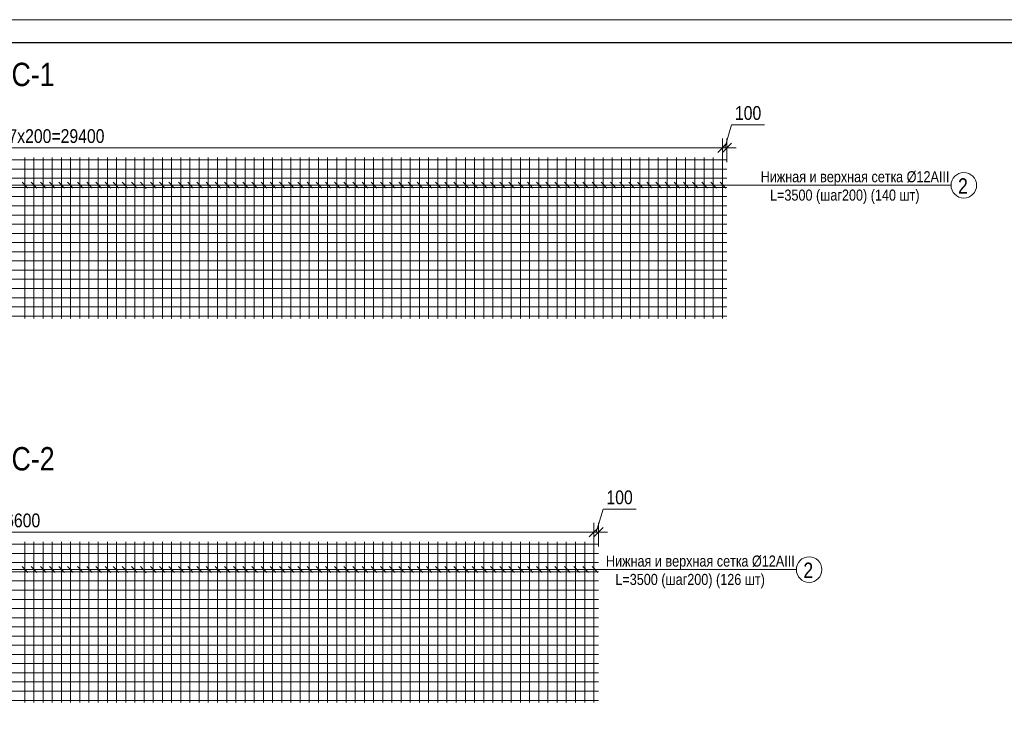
# Model space of a CAD drawing. Extents: x -764262 to 2885205, y 359641 to 616597.
# Tile 3 of 97: x 638344 to 659796, y 374170 to 389341. Entities that reach past the tile are written whole.
import ezdxf

# ---------------------------------------------------------------- set-up
doc = ezdxf.new("R2010")
doc.units = 0
doc.header["$LTSCALE"] = 50
doc.header["$MEASUREMENT"] = 0
doc.layers.get('0').update_dxf_attribs({"linetype": 'CONTINUOUS', "lineweight": 15})
doc.layers.get('DEFPOINTS').update_dxf_attribs({"linetype": 'CONTINUOUS'})
doc.layers.add('2D - Общий_Ном._пера__24', color=7, linetype='CONTINUOUS', lineweight=18, true_color=0xd90005)
doc.layers.add('Текст', color=3, linetype='CONTINUOUS')
doc.styles.add('arial', font='ARIALN.TTF')
doc.dimstyles.new('Xikmatillo', dxfattribs={"dimtxt": 300, "dimasz": 200, "dimexe": 200, "dimexo": 0, "dimgap": 100, "dimtad": 1, "dimdec": 0, "dimtxsty": 'arial', "dimblk": 'OBLIQUE', "dimcen": 0, "dimclrd": 7, "dimclre": 7, "dimclrt": 7, "dimadec": 0, "dimazin": 0, "dimtfac": 1, "dimtdec": 0, "dimtmove": 1, "dimatfit": 3, "dimldrblk": 'OBLIQUE', "dimfxl": 200, "dimlwd": 13, "dimlwe": 13, "dimarcsym": 0})

# ---------------------------------------------------------------- blocks, each defined once
blk = doc.blocks.new('_OBLIQUE')
at = {"color": 0, "linetype": 'ByBlock'}
blk.add_line((-0.5, -0.5), (0.5, 0.5), dxfattribs=at)
blk = doc.blocks.new('*D720')
at = {"color": 7, "lineweight": 13, "transparency": 16777216}
for p, q in [((624254, 386240), (624254, 386751)), ((653654, 386340), (653654, 386751)), ((624254, 386551), (653654, 386551))]:
    blk.add_line(p, q, dxfattribs=at)
at = {"layer": 'DEFPOINTS', "color": 0, "transparency": 16777216}
for p in [(653654, 386551), (624254, 386240), (653654, 386340)]:
    blk.add_point(p, dxfattribs=at)
at = {"color": 7, "lineweight": 13, "transparency": 16777216, "xscale": 200, "yscale": 200, "zscale": 200, "rotation": 180}
blk.add_blockref('_OBLIQUE', (624254, 386551), dxfattribs=at)
at = {"color": 7, "lineweight": 13, "transparency": 16777216, "xscale": 200, "yscale": 200, "zscale": 200}
blk.add_blockref('_OBLIQUE', (653654, 386551), dxfattribs=at)
at = {"color": 7, "transparency": 16777216, "insert": (638954, 386804), "char_height": 300, "width": 2461.12, "attachment_point": 5, "style": 'arial'}
blk.add_mtext('147х200=29400', dxfattribs=at)
blk = doc.blocks.new('*D721')
at = {"color": 7, "lineweight": 13, "transparency": 16777216}
for p, q in [((653704, 386551), (653855, 387054)), ((653855, 387054), (654574, 387054)), ((653654, 386340), (653654, 386751)), ((653754, 386240), (653754, 386751)), ((653654, 386551), (653454, 386551)), ((653654, 386551), (653754, 386551)), ((653654, 386551), (653754, 386551)), ((653754, 386551), (653954, 386551))]:
    blk.add_line(p, q, dxfattribs=at)
at = {"layer": 'DEFPOINTS', "color": 0, "transparency": 16777216}
for p in [(653754, 386551), (653654, 386340), (653754, 386240)]:
    blk.add_point(p, dxfattribs=at)
at = {"color": 7, "lineweight": 13, "transparency": 16777216, "xscale": 200, "yscale": 200, "zscale": 200}
blk.add_blockref('_OBLIQUE', (653654, 386551), dxfattribs=at)
at = {"color": 7, "lineweight": 13, "transparency": 16777216, "xscale": 200, "yscale": 200, "zscale": 200, "rotation": 180}
blk.add_blockref('_OBLIQUE', (653754, 386551), dxfattribs=at)
at = {"color": 7, "transparency": 16777216, "insert": (654214, 387307), "char_height": 300, "attachment_point": 5, "style": 'arial'}
blk.add_mtext('100', dxfattribs=at)
blk = doc.blocks.new('*D729')
at = {"color": 7, "lineweight": 13, "transparency": 16777216}
for p, q in [((624254, 377870), (624254, 378381)), ((650854, 377970), (650854, 378381)), ((624254, 378181), (650854, 378181))]:
    blk.add_line(p, q, dxfattribs=at)
at = {"layer": 'DEFPOINTS', "color": 0, "transparency": 16777216}
for p in [(650854, 378181), (624254, 377870), (650854, 377970)]:
    blk.add_point(p, dxfattribs=at)
at = {"color": 7, "lineweight": 13, "transparency": 16777216, "xscale": 200, "yscale": 200, "zscale": 200, "rotation": 180}
blk.add_blockref('_OBLIQUE', (624254, 378181), dxfattribs=at)
at = {"color": 7, "lineweight": 13, "transparency": 16777216, "xscale": 200, "yscale": 200, "zscale": 200}
blk.add_blockref('_OBLIQUE', (650854, 378181), dxfattribs=at)
at = {"color": 7, "transparency": 16777216, "insert": (637554, 378434), "char_height": 300, "width": 2461.12, "attachment_point": 5, "style": 'arial'}
blk.add_mtext('133х200=26600', dxfattribs=at)
blk = doc.blocks.new('*D730')
at = {"color": 7, "lineweight": 13, "transparency": 16777216}
for p, q in [((650904, 378181), (651055, 378684)), ((651055, 378684), (651774, 378684)), ((650854, 377970), (650854, 378381)), ((650954, 377870), (650954, 378381)), ((650854, 378181), (650654, 378181)), ((650854, 378181), (650954, 378181)), ((650854, 378181), (650954, 378181)), ((650954, 378181), (651154, 378181))]:
    blk.add_line(p, q, dxfattribs=at)
at = {"layer": 'DEFPOINTS', "color": 0, "transparency": 16777216}
for p in [(650954, 378181), (650854, 377970), (650954, 377870)]:
    blk.add_point(p, dxfattribs=at)
at = {"color": 7, "lineweight": 13, "transparency": 16777216, "xscale": 200, "yscale": 200, "zscale": 200}
blk.add_blockref('_OBLIQUE', (650854, 378181), dxfattribs=at)
at = {"color": 7, "lineweight": 13, "transparency": 16777216, "xscale": 200, "yscale": 200, "zscale": 200, "rotation": 180}
blk.add_blockref('_OBLIQUE', (650954, 378181), dxfattribs=at)
at = {"color": 7, "transparency": 16777216, "insert": (651414, 378937), "char_height": 300, "attachment_point": 5, "style": 'arial'}
blk.add_mtext('100', dxfattribs=at)

msp = doc.modelspace()

# ---------------------------------------------------------------- linework, layer by layer
at = {"color": 0, "linetype": 'Continuous', "lineweight": 0}
for p, q in [((653753.679, 386287.041), (624153.679, 386287.041)), ((638453.679, 382837.069), (638453.679, 386338.541)), ((638653.679, 382837.069), (638653.679, 386338.562)), ((638853.679, 382837.069), (638853.679, 386338.584)), ((639053.679, 382837.069), (639053.679, 386338.605)), ((639253.679, 382837.069), (639253.679, 386338.626)), ((639453.679, 382837.069), (639453.679, 386338.648)), ((639653.679, 382837.069), (639653.679, 386338.669)), ((639853.679, 382837.069), (639853.679, 386338.691)), ((640053.679, 382837.069), (640053.679, 386338.712)), ((640253.679, 382837.069), (640253.679, 386338.733)), ((640453.679, 382837.069), (640453.679, 386338.755)), ((640653.679, 382837.069), (640653.679, 386338.776)), ((640853.679, 382837.069), (640853.679, 386338.798)), ((641053.679, 382837.069), (641053.679, 386338.819)), ((641253.679, 382837.069), (641253.679, 386338.841)), ((641453.679, 382837.069), (641453.679, 386338.862)), ((641653.679, 382837.069), (641653.679, 386338.883)), ((641853.679, 382837.069), (641853.679, 386338.905)), ((642053.679, 382837.069), (642053.679, 386338.926)), ((642253.679, 382837.069), (642253.679, 386338.948)), ((642453.679, 382837.069), (642453.679, 386338.969)), ((642653.679, 382837.069), (642653.679, 386338.99)), ((642853.679, 382837.069), (642853.679, 386339.012)), ((643053.679, 382837.069), (643053.679, 386339.033)), ((643253.679, 382837.069), (643253.679, 386339.055)), ((643453.679, 382837.069), (643453.679, 386339.076)), ((643653.679, 382837.069), (643653.679, 386339.098)), ((643853.679, 382837.069), (643853.679, 386339.119)), ((644053.679, 382837.069), (644053.679, 386339.14)), ((644253.679, 382837.069), (644253.679, 386339.162)), ((644453.679, 382837.069), (644453.679, 386339.183)), ((644653.679, 382837.069), (644653.679, 386339.205)), ((644853.679, 382837.069), (644853.679, 386339.226)), ((645053.679, 382837.069), (645053.679, 386339.247)), ((645253.679, 382837.069), (645253.679, 386339.269)), ((645453.679, 382837.069), (645453.679, 386339.29)), ((645653.679, 382837.069), (645653.679, 386339.312)), ((645853.679, 382837.069), (645853.679, 386339.333)), ((646053.679, 382837.069), (646053.679, 386339.355)), ((646253.679, 382837.069), (646253.679, 386339.376)), ((646453.679, 382837.069), (646453.679, 386339.397)), ((646653.679, 382837.069), (646653.679, 386339.419)), ((646853.679, 382837.069), (646853.679, 386339.44)), ((647053.679, 382837.069), (647053.679, 386339.462)), ((647253.679, 382837.069), (647253.679, 386339.483)), ((647453.679, 382837.069), (647453.679, 386339.505)), ((647653.679, 382837.069), (647653.679, 386339.526)), ((647853.679, 382837.069), (647853.679, 386339.547)), ((648053.679, 382837.069), (648053.679, 386339.569)), ((648253.679, 382837.069), (648253.679, 386339.59)), ((648453.679, 382837.069), (648453.679, 386339.612)), ((648653.679, 382837.069), (648653.679, 386339.633)), ((648853.679, 382837.069), (648853.679, 386339.654)), ((649053.679, 382837.069), (649053.679, 386339.676)), ((649253.679, 382837.069), (649253.679, 386339.697)), ((649453.679, 382837.069), (649453.679, 386339.719)), ((649653.679, 382837.069), (649653.679, 386339.74)), ((649853.679, 382837.069), (649853.679, 386339.762)), ((650053.679, 382837.069), (650053.679, 386339.783)), ((650253.679, 382837.069), (650253.679, 386339.654)), ((650453.679, 382837.069), (650453.679, 386339.676)), ((650653.679, 382837.069), (650653.679, 386339.697)), ((650853.679, 382837.069), (650853.679, 386339.719)), ((651053.679, 382837.069), (651053.679, 386339.74)), ((651253.679, 382837.069), (651253.679, 386339.762)), ((651453.679, 382837.069), (651453.679, 386339.783)), ((651653.679, 382837.069), (651653.679, 386339.654)), ((651853.679, 382837.069), (651853.679, 386339.676)), ((652053.679, 382837.069), (652053.679, 386339.697)), ((652253.679, 382837.069), (652253.679, 386339.719)), ((652453.679, 382837.069), (652453.679, 386339.74)), ((652653.679, 382837.069), (652653.679, 386339.762)), ((652853.679, 382837.069), (652853.679, 386339.783)), ((653053.679, 382837.069), (653053.679, 386339.654)), ((653253.679, 382837.069), (653253.679, 386339.676)), ((653453.679, 382837.069), (653453.679, 386339.697)), ((653653.679, 382837.069), (653653.679, 386339.719)), ((653753.679, 386087.041), (624153.679, 386087.041)), ((653753.679, 385887.041), (624153.679, 385887.041)), ((653753.679, 385687.041), (624153.679, 385687.041)), ((653753.679, 385487.041), (624153.679, 385487.041)), ((653753.679, 385287.041), (624153.679, 385287.041)), ((653753.679, 385087.041), (624153.679, 385087.041)), ((653753.679, 384887.041), (624153.679, 384887.041)), ((653753.679, 384687.041), (624153.679, 384687.041)), ((653753.679, 384487.041), (624153.679, 384487.041)), ((653753.679, 384287.041), (624153.679, 384287.041)), ((653753.679, 384087.041), (624153.679, 384087.041)), ((653753.679, 383887.041), (624153.679, 383887.041)), ((653753.679, 383687.041), (624153.679, 383687.041)), ((653753.679, 383487.041), (624153.679, 383487.041)), ((653753.679, 383287.041), (624153.679, 383287.041)), ((653753.679, 383087.041), (624153.679, 383087.041)), ((653753.679, 382887.041), (624153.679, 382887.041)), ((650953.679, 377917.198), (624153.679, 377917.198)), ((638453.679, 374467.226), (638453.679, 377968.697)), ((638653.679, 374467.226), (638653.679, 377968.718)), ((638853.679, 374467.226), (638853.679, 377968.74)), ((639053.679, 374467.226), (639053.679, 377968.761)), ((639253.679, 374467.226), (639253.679, 377968.782)), ((639453.679, 374467.226), (639453.679, 377968.804)), ((639653.679, 374467.226), (639653.679, 377968.825)), ((639853.679, 374467.226), (639853.679, 377968.847)), ((640053.679, 374467.226), (640053.679, 377968.868)), ((640253.679, 374467.226), (640253.679, 377968.89)), ((640453.679, 374467.226), (640453.679, 377968.911)), ((640653.679, 374467.226), (640653.679, 377968.932)), ((640853.679, 374467.226), (640853.679, 377968.954)), ((641053.679, 374467.226), (641053.679, 377968.975)), ((641253.679, 374467.226), (641253.679, 377968.997)), ((641453.679, 374467.226), (641453.679, 377969.018)), ((641653.679, 374467.226), (641653.679, 377969.039)), ((641853.679, 374467.226), (641853.679, 377969.061)), ((642053.679, 374467.226), (642053.679, 377969.082)), ((642253.679, 374467.226), (642253.679, 377969.104)), ((642453.679, 374467.226), (642453.679, 377969.125)), ((642653.679, 374467.226), (642653.679, 377969.147)), ((642853.679, 374467.226), (642853.679, 377969.168)), ((643053.679, 374467.226), (643053.679, 377969.189)), ((643253.679, 374467.226), (643253.679, 377969.211)), ((643453.679, 374467.226), (643453.679, 377969.232)), ((643653.679, 374467.226), (643653.679, 377969.254)), ((643853.679, 374467.226), (643853.679, 377969.275)), ((644053.679, 374467.226), (644053.679, 377969.296)), ((644253.679, 374467.226), (644253.679, 377969.318)), ((644453.679, 374467.226), (644453.679, 377969.339)), ((644653.679, 374467.226), (644653.679, 377969.361)), ((644853.679, 374467.226), (644853.679, 377969.382)), ((645053.679, 374467.226), (645053.679, 377969.404)), ((645253.679, 374467.226), (645253.679, 377969.425)), ((645453.679, 374467.226), (645453.679, 377969.446)), ((645653.679, 374467.226), (645653.679, 377969.468)), ((645853.679, 374467.226), (645853.679, 377969.489)), ((646053.679, 374467.226), (646053.679, 377969.511)), ((646253.679, 374467.226), (646253.679, 377969.532)), ((646453.679, 374467.226), (646453.679, 377969.554)), ((646653.679, 374467.226), (646653.679, 377969.575)), ((646853.679, 374467.226), (646853.679, 377969.596)), ((647053.679, 374467.226), (647053.679, 377969.618)), ((647253.679, 374467.226), (647253.679, 377969.639)), ((647453.679, 374467.226), (647453.679, 377969.661)), ((647653.679, 374467.226), (647653.679, 377969.682)), ((647853.679, 374467.226), (647853.679, 377969.703)), ((648053.679, 374467.226), (648053.679, 377969.725)), ((648253.679, 374467.226), (648253.679, 377969.746)), ((648453.679, 374467.226), (648453.679, 377969.768)), ((648653.679, 374467.226), (648653.679, 377969.789)), ((648853.679, 374467.226), (648853.679, 377969.811)), ((649053.679, 374467.226), (649053.679, 377969.832)), ((649253.679, 374467.226), (649253.679, 377969.853)), ((649453.679, 374467.226), (649453.679, 377969.875)), ((649653.679, 374467.226), (649653.679, 377969.896)), ((649853.679, 374467.226), (649853.679, 377969.918)), ((650053.679, 374467.226), (650053.679, 377969.939)), ((650253.679, 374467.226), (650253.679, 377969.811)), ((650453.679, 374467.226), (650453.679, 377969.832)), ((650653.679, 374467.226), (650653.679, 377969.853)), ((650853.679, 374467.226), (650853.679, 377969.875)), ((650953.679, 377717.198), (624153.679, 377717.198)), ((650953.679, 377517.198), (624153.679, 377517.198)), ((650953.679, 377317.198), (624153.679, 377317.198)), ((650953.679, 377117.198), (624153.679, 377117.198)), ((650953.679, 376917.198), (624153.679, 376917.198)), ((650953.679, 376717.198), (624153.679, 376717.198)), ((650953.679, 376517.198), (624153.679, 376517.198)), ((650953.679, 376317.198), (624153.679, 376317.198)), ((650953.679, 376117.198), (624153.679, 376117.198)), ((650953.679, 375917.198), (624153.679, 375917.198)), ((650953.679, 375717.198), (624153.679, 375717.198)), ((650953.679, 375517.198), (624153.679, 375517.198)), ((650953.679, 375317.198), (624153.679, 375317.198)), ((650953.679, 375117.198), (624153.679, 375117.198)), ((650953.679, 374917.198), (624153.679, 374917.198)), ((650953.679, 374717.198), (624153.679, 374717.198)), ((650953.679, 374517.198), (624153.679, 374517.198))]:
    msp.add_line(p, q, dxfattribs=at)
at = {"color": 0}
msp.add_lwpolyline([(680072.648, 359640.662), (620672.648, 359640.662), (620672.648, 389340.663), (680072.648, 389340.663)], close=True, dxfattribs=at)
at = {"color": 0, "lineweight": 30, "ltscale": 100}
msp.add_lwpolyline([(622672.648, 388840.662), (679185.508, 388840.662), (679185.508, 360140.662), (622672.648, 360140.662)], close=True, dxfattribs=at)
at = {"color": 0, "ltscale": 50}
for centre in [(658913.989, 385734.896), (655543.698, 377365.052)]:
    msp.add_circle(centre, 278.4, dxfattribs=at)
at = {"layer": 'Текст', "color": 0, "lineweight": 20}
for p, q in [((633833.624, 385734.619), (654635.589, 385734.859)), ((633833.624, 377364.775), (654635.589, 377365.015))]:
    msp.add_line(p, q, dxfattribs=at)
at = {"layer": 'Текст', "color": 0, "lineweight": 30}
for p, q in [((638396.618, 385804.846), (638518.562, 385671.911)), ((638596.618, 385804.846), (638718.562, 385671.911)), ((638796.618, 385804.846), (638918.562, 385671.911)), ((638996.618, 385804.846), (639118.562, 385671.911)), ((639196.618, 385804.846), (639318.562, 385671.911)), ((639388.788, 385805.425), (639510.731, 385672.49)), ((639604.252, 385801.364), (639726.195, 385668.429)), ((639804.252, 385801.364), (639926.195, 385668.429)), ((640004.252, 385801.364), (640126.195, 385668.429)), ((640204.252, 385801.364), (640326.195, 385668.429)), ((640379.335, 385801.169), (640501.278, 385668.234)), ((640579.335, 385801.169), (640701.278, 385668.234)), ((640779.335, 385801.17), (640901.278, 385668.235)), ((640979.581, 385800.905), (641101.525, 385667.97)), ((641192.649, 385801.177), (641314.592, 385668.242)), ((641392.649, 385801.177), (641514.592, 385668.242)), ((641592.649, 385801.177), (641714.592, 385668.242)), ((641804.252, 385801.364), (641926.195, 385668.429)), ((642004.252, 385801.364), (642126.195, 385668.429)), ((642204.252, 385801.364), (642326.195, 385668.429)), ((642404.252, 385801.364), (642526.195, 385668.429)), ((642604.252, 385801.364), (642726.195, 385668.429)), ((642804.252, 385801.364), (642926.195, 385668.429)), ((643004.252, 385801.364), (643126.195, 385668.429)), ((643204.252, 385801.364), (643326.195, 385668.429)), ((643404.252, 385801.364), (643526.195, 385668.429)), ((643604.252, 385801.364), (643726.195, 385668.429)), ((643804.252, 385801.364), (643926.195, 385668.429)), ((644004.252, 385801.364), (644126.195, 385668.429)), ((644204.252, 385801.364), (644326.195, 385668.429)), ((644404.252, 385801.364), (644526.195, 385668.429)), ((644604.252, 385801.364), (644726.195, 385668.429)), ((644804.252, 385801.364), (644926.195, 385668.429)), ((645004.252, 385801.364), (645126.195, 385668.429)), ((645204.252, 385801.364), (645326.195, 385668.429)), ((645404.252, 385801.364), (645526.195, 385668.429)), ((645604.252, 385801.364), (645726.195, 385668.429)), ((645804.252, 385801.364), (645926.195, 385668.429)), ((646004.252, 385801.364), (646126.195, 385668.429)), ((646204.252, 385801.364), (646326.195, 385668.429)), ((646404.252, 385801.364), (646526.195, 385668.429)), ((646604.252, 385801.364), (646726.195, 385668.429)), ((646804.252, 385801.364), (646926.195, 385668.429)), ((647004.252, 385801.364), (647126.195, 385668.429)), ((647204.252, 385801.364), (647326.195, 385668.429)), ((647404.252, 385801.364), (647526.195, 385668.429)), ((647604.252, 385801.364), (647726.195, 385668.429)), ((647804.252, 385801.364), (647926.195, 385668.429)), ((648004.252, 385801.364), (648126.195, 385668.429)), ((648204.252, 385801.364), (648326.195, 385668.429)), ((648404.252, 385801.364), (648526.195, 385668.429)), ((648604.252, 385801.364), (648726.195, 385668.429)), ((648804.252, 385801.364), (648926.195, 385668.429)), ((649004.252, 385801.364), (649126.195, 385668.429)), ((649204.252, 385801.364), (649326.195, 385668.429)), ((649404.252, 385801.364), (649526.195, 385668.429)), ((649604.252, 385801.364), (649726.195, 385668.429)), ((649804.252, 385801.364), (649926.195, 385668.429)), ((650004.252, 385801.364), (650126.195, 385668.429)), ((650215.879, 385801.382), (650337.822, 385668.447)), ((650415.879, 385801.382), (650537.822, 385668.447)), ((650615.879, 385801.382), (650737.822, 385668.447)), ((650815.879, 385801.382), (650937.822, 385668.447)), ((651015.879, 385801.382), (651137.822, 385668.447)), ((651215.879, 385801.382), (651337.822, 385668.447)), ((651415.879, 385801.382), (651537.822, 385668.447)), ((651615.879, 385801.382), (651737.822, 385668.447)), ((651804.252, 385801.364), (651926.195, 385668.429)), ((652004.252, 385801.364), (652126.195, 385668.429)), ((652204.252, 385801.364), (652326.195, 385668.429)), ((652404.252, 385801.364), (652526.195, 385668.429)), ((652604.252, 385801.364), (652726.195, 385668.429)), ((652804.252, 385801.364), (652926.195, 385668.429)), ((653004.252, 385801.364), (653126.195, 385668.429)), ((653204.252, 385801.364), (653326.195, 385668.429)), ((653404.252, 385801.364), (653526.195, 385668.429)), ((653604.252, 385801.364), (653726.195, 385668.429)), ((638396.618, 377435.002), (638518.562, 377302.067)), ((638596.618, 377435.002), (638718.562, 377302.067)), ((638796.618, 377435.002), (638918.562, 377302.067)), ((638996.618, 377435.002), (639118.562, 377302.067)), ((639196.618, 377435.002), (639318.562, 377302.067)), ((639388.788, 377435.581), (639510.731, 377302.646)), ((639604.252, 377431.52), (639726.195, 377298.585)), ((639804.252, 377431.52), (639926.195, 377298.585)), ((640004.252, 377431.52), (640126.195, 377298.585)), ((640204.252, 377431.52), (640326.195, 377298.585)), ((640379.335, 377431.325), (640501.278, 377298.39)), ((640579.335, 377431.325), (640701.278, 377298.39)), ((640779.335, 377431.326), (640901.278, 377298.391)), ((640979.581, 377431.061), (641101.525, 377298.126)), ((641192.649, 377431.334), (641314.592, 377298.398)), ((641392.649, 377431.334), (641514.592, 377298.398)), ((641592.649, 377431.334), (641714.592, 377298.398)), ((641804.252, 377431.52), (641926.195, 377298.585)), ((642004.252, 377431.52), (642126.195, 377298.585)), ((642204.252, 377431.52), (642326.195, 377298.585)), ((642404.252, 377431.52), (642526.195, 377298.585)), ((642604.252, 377431.52), (642726.195, 377298.585)), ((642804.252, 377431.52), (642926.195, 377298.585)), ((643004.252, 377431.52), (643126.195, 377298.585)), ((643204.252, 377431.52), (643326.195, 377298.585)), ((643404.252, 377431.52), (643526.195, 377298.585)), ((643604.252, 377431.52), (643726.195, 377298.585)), ((643804.252, 377431.52), (643926.195, 377298.585)), ((644004.252, 377431.52), (644126.195, 377298.585)), ((644204.252, 377431.52), (644326.195, 377298.585)), ((644404.252, 377431.52), (644526.195, 377298.585)), ((644604.252, 377431.52), (644726.195, 377298.585)), ((644804.252, 377431.52), (644926.195, 377298.585)), ((645004.252, 377431.52), (645126.195, 377298.585)), ((645204.252, 377431.52), (645326.195, 377298.585)), ((645404.252, 377431.52), (645526.195, 377298.585)), ((645604.252, 377431.52), (645726.195, 377298.585)), ((645804.252, 377431.52), (645926.195, 377298.585)), ((646004.252, 377431.52), (646126.195, 377298.585)), ((646204.252, 377431.52), (646326.195, 377298.585)), ((646404.252, 377431.52), (646526.195, 377298.585)), ((646604.252, 377431.52), (646726.195, 377298.585)), ((646804.252, 377431.52), (646926.195, 377298.585)), ((647004.252, 377431.52), (647126.195, 377298.585)), ((647204.252, 377431.52), (647326.195, 377298.585)), ((647404.252, 377431.52), (647526.195, 377298.585)), ((647604.252, 377431.52), (647726.195, 377298.585)), ((647804.252, 377431.52), (647926.195, 377298.585)), ((648004.252, 377431.52), (648126.195, 377298.585)), ((648204.252, 377431.52), (648326.195, 377298.585)), ((648404.252, 377431.52), (648526.195, 377298.585)), ((648604.252, 377431.52), (648726.195, 377298.585)), ((648804.252, 377431.52), (648926.195, 377298.585)), ((649004.252, 377431.52), (649126.195, 377298.585)), ((649204.252, 377431.52), (649326.195, 377298.585)), ((649404.252, 377431.52), (649526.195, 377298.585)), ((649604.252, 377431.52), (649726.195, 377298.585)), ((649804.252, 377431.52), (649926.195, 377298.585)), ((650004.252, 377431.52), (650126.195, 377298.585)), ((650215.879, 377431.538), (650337.822, 377298.603)), ((650415.879, 377431.538), (650537.822, 377298.603)), ((650615.879, 377431.538), (650737.822, 377298.603)), ((650815.879, 377431.538), (650937.822, 377298.603))]:
    msp.add_line(p, q, dxfattribs=at)
at = {"layer": 'Текст', "color": 0, "lineweight": 20}
for points in [[(650912.385, 385734.896), (650554.013, 385734.896), (658635.589, 385734.896)], [(650912.385, 377365.052), (650554.013, 377365.052), (655265.298, 377365.052)]]:
    msp.add_lwpolyline(points, dxfattribs=at)

# ---------------------------------------------------------------- texts
at = {"color": 0, "style": 'arial'}
for s, p in [('Сетка С-1', (636413.031, 387894.049)), ('Сетка С-2', (636413.031, 379524.205))]:
    msp.add_text(s, height=508.9496, dxfattribs=at).set_placement(p)
at = {"color": 0, "lineweight": 9, "char_height": 240, "width": 5038.10829, "attachment_point": 1, "style": 'arial'}
for s, insert in [('\\pi244.4566;      Нижная и верхная сетка Ø12АIII   \\P\\pi1099.27243;L=4000 (шаг200) (8шт)', (631127.195, 387614.95)), ('\\pi244.4566;      Нижная и верхная сетка Ø12АIII  \\P\\pi908.14009;L=3500 (шаг200) (140 шт)', (653783.917, 386040.964)), ('\\pi244.4566;      Нижная и верхная сетка Ø12АIII  \\P\\pi1099.27243;L=1610 (шаг200) (2шт)', (626666.861, 382182.192)), ('\\pi244.4566;      Нижная и верхная сетка Ø12АIII   \\P\\pi1099.27243;L=4000 (шаг200) (8шт)', (631127.634, 379293.16)), ('\\pi244.4566;      Нижная и верхная сетка Ø12АIII  \\P\\pi908.14009;L=3500 (шаг200) (126 шт)', (650413.626, 377671.12))]:
    msp.add_mtext(s, dxfattribs=dict(at, insert=insert))
at = {"layer": '2D - Общий_Ном._пера__24', "color": 0, "style": 'arial'}
for p in [(658788.028, 385550.793), (655417.737, 377180.95)]:
    msp.add_text('2', height=336, dxfattribs=at).set_placement(p)

# ---------------------------------------------------------------- dimensions: what is measured, and where the dimension line sits
at = {"color": 0}
for base, p1, p2, text, picture, middle in [((653753.679, 386550.516), (653653.679, 386339.719), (653753.679, 386240.26), '100', '*D721', (653954.631, 387306.86)), ((653653.679, 386550.516), (624253.679, 386240.26), (653653.679, 386339.719), '147х200=29400', '*D720', (638953.679, 386803.688)), ((650953.679, 378180.672), (650853.679, 377969.875), (650953.679, 377870.416), '100', '*D730', (651154.631, 378937.016)), ((650853.679, 378180.672), (624253.679, 377870.416), (650853.679, 377969.875), '133х200=26600', '*D729', (637553.679, 378433.844))]:
    dim = msp.add_linear_dim(base=base, p1=p1, p2=p2, text=text, dimstyle='Xikmatillo', dxfattribs=at)
    dim.commit()
    dim.dimension.update_dxf_attribs({"geometry": picture, "text_midpoint": middle})

doc.saveas('drawing.dxf')
